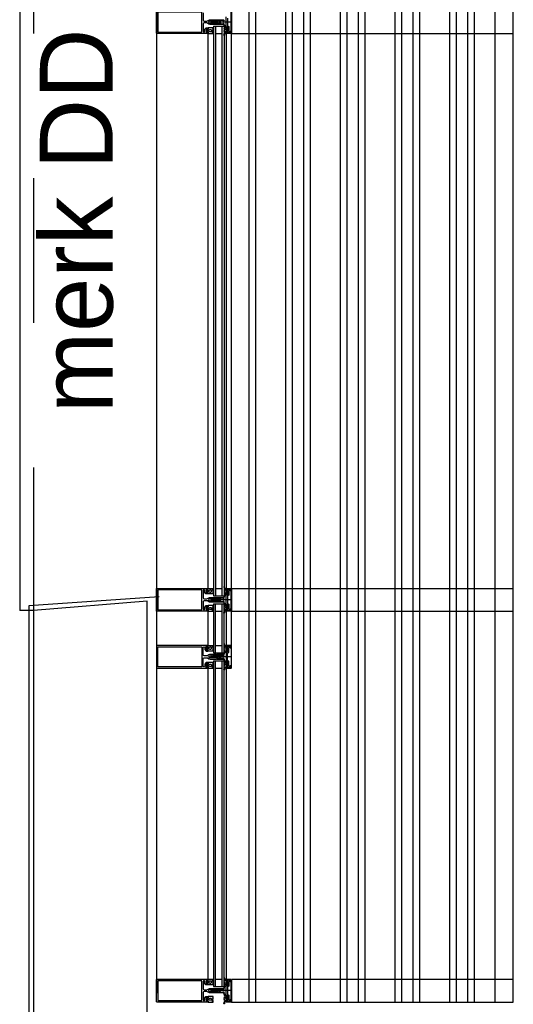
# Model space of a CAD drawing. Header units: millimetres. Extents: x -3528 to 120637, y -25886 to 25397.
# Tile 8 of 20: x 114095 to 115178, y -19970 to -17809. Entities that reach past the tile are written whole.
import ezdxf

# ---------------------------------------------------------------- set-up
doc = ezdxf.new("R2010")
doc.units = ezdxf.units.MM
doc.header["$LTSCALE"] = 50
doc.header["$MEASUREMENT"] = 0
doc.linetypes.add('CENTER', pattern=[50.8, 31.75, -6.35, 6.35, -6.35])
doc.layers.get('0').update_dxf_attribs({"linetype": 'CONTINUOUS'})
for name, color, linetype in [('AL21----_BUITENWAND', 3, 'CONTINUOUS'), ('AL31----_BUITENKOZIJN', 1, 'CONTINUOUS'), ('AL31----_BUITENKOZIJN_MERKCODE', 1, 'CONTINUOUS'), ('AL42----_PLEISTERWERK', 8, 'CONTINUOUS'), ('AL67----_ZONWERING', 2, 'CONTINUOUS'), ('BL$7----_STRAMIEN', 8, 'CONTINUOUS')]:
    doc.layers.add(name, color=color, linetype=linetype)
doc.styles.add('02_100', font='B-GBP.shx', dxfattribs={"height": 250})
doc.styles.get("Standard").update_dxf_attribs({"font": 'arial.ttf'})

# ---------------------------------------------------------------- blocks, each defined once
blk = doc.blocks.new('204507')
at = {"color": 0, "linetype": 'ByBlock', "lineweight": -2}
blk.add_lwpolyline([(0, 0.15), (0, 9.6), (-0.2, 9.8), (-1.49, 9.8), (-1.96, 9.69), (-4.07, 8.75), (-4.5, 8.8), (-4.59, 8.96), (-3.96, 9.52), (-3.46, 9.68), (-2.7, 9.87), (-2.18, 9.97), (-1.17, 10.08), (-0.67, 10.09), (-0.07, 10.67), (-0.08, 10.81), (-0.63, 10.99), (-1.28, 10.98), (-1.8, 10.95), (-2.32, 10.89), (-4.11, 10.49), (-4.8, 10.24), (-6.58, 10.06), (-7.04, 10.85), (-7.35, 11), (-7.56, 10.85), (-8.04, 10.02), (-8.46, 9.81), (-8.75, 10.02), (-9.24, 10.85), (-9.56, 11), (-9.77, 10.83), (-10.24, 10.02), (-10.68, 9.81), (-10.97, 10.02), (-11.45, 10.85), (-11.76, 11), (-11.97, 10.85), (-12.4, 10.11), (-12.4, 0.15), (-10.4, 0.15), (-9.84, 0.3), (-9.58, 0.2), (-9.5, 0), (-9.5, -1.6), (-10.3, -1.6), (-10.3, -1.9), (-8.87, -3.33), (-8.27, -3.6), (-4.12, -3.6), (-3.51, -3.31), (-2.1, -1.9), (-2.1, -1.600001), (-2.9, -1.600001), (-2.9, 0), (-2.77, 0.25), (-2.56, 0.3), (-2, 0.15), (0, 0.15), (0, 9.6), (-0.2, 9.8), (-1.49, 9.8), (-1.96, 9.69), (-4.07, 8.75), (-4.5, 8.8), (-4.59, 8.96), (-3.96, 9.52), (-3.46, 9.68), (-2.7, 9.87), (-2.18, 9.97), (-1.17, 10.08), (-0.67, 10.09), (-0.07, 10.67), (-0.08, 10.81), (-0.63, 10.99), (-1.28, 10.98), (-1.8, 10.95), (-2.32, 10.89), (-4.11, 10.49), (-4.8, 10.24), (-6.58, 10.06), (-7.04, 10.85), (-7.35, 11), (-7.56, 10.85), (-8.04, 10.02), (-8.46, 9.81), (-8.75, 10.02), (-9.24, 10.85), (-9.56, 11), (-9.77, 10.83), (-10.24, 10.02), (-10.68, 9.81), (-10.97, 10.02), (-11.45, 10.85), (-11.76, 11), (-11.97, 10.85), (-12.4, 10.11), (-12.4, 0.15), (-10.4, 0.15), (-9.84, 0.3), (-9.58, 0.2), (-9.5, 0), (-9.5, -1.6), (-10.3, -1.6), (-10.3, -1.9), (-8.87, -3.33), (-8.27, -3.6), (-4.12, -3.6), (-3.51, -3.31), (-2.1, -1.9), (-2.1, -1.600001), (-2.9, -1.600001), (-2.9, 0), (-2.77, 0.25), (-2.56, 0.3), (-2, 0.15), (0, 0.15)], dxfattribs=at)
for points in [[(-8.45, 3.599999), (-8.45, 6.3), (-7.45, 7.3), (-4.95, 7.3), (-3.95, 6.3), (-3.95, 3.599999), (-4.54, 2.19), (-5.95, 1.6), (-6.45, 1.6), (-7.86, 2.19)], [(-4.2, -0.500001), (-4.2, -2.180001), (-4.67, -2.6), (-7.73, -2.6), (-4.67, -2.6), (-7.73, -2.6), (-8.2, -2.180001), (-8.2, -0.500001), (-8.2, -2.180001), (-8.2, -0.500001), (-7.73, 0), (-4.7, 0)]]:
    blk.add_lwpolyline(points, close=True, dxfattribs=at)
at = {"color": 0, "linetype": 'ByBlock', "lineweight": -2, "flags": 3}
blk.add_attdef('GRUPPE', (0, 0), '', height=1, dxfattribs=at)
blk = doc.blocks.new('204602')
at = {"color": 0, "linetype": 'ByBlock', "lineweight": -2}
for points in [[(3, 1.8), (3, 16.05), (2.69, 16.88), (1.67, 17.3), (0.87, 16.94), (0.5, 15.91), (0.91, 15.12), (1.36, 14.83), (1.5, 14.53), (1.5, 10.72), (1.21, 10.09), (-1.3, 7.59), (-2.7, 7.59), (-5.21, 10.09), (-5.5, 10.72), (-5.5, 14.53), (-5.36, 14.83), (-4.91, 15.12), (-4.5, 15.91), (-4.86, 16.94), (-5.68, 17.3), (-6.69, 16.88), (-7, 16.05), (-7, 1.8), (-5.06, 1.8), (-4.06, 1.3), (-3.71, 0.3), (-3.76, -0.83), (-3.83, -2.89), (-3.84, -4.46), (-4.02, -4.7), (-3.84, -4.94), (-3.82, -6.44), (-3.74, -8.19), (-3.68, -8.91), (-3.42, -9.54), (-2.63, -10.41), (-2, -10.7), (-1.37, -10.41), (-0.58, -9.54), (-0.32, -8.91), (-0.26, -8.19), (-0.18, -6.44), (-0.16, -4.94), (0.02, -4.7), (-0.16, -4.46), (-0.17, -2.89), (-0.24, -0.83), (-0.29, 0.3), (0.16, 1.41), (1.06, 1.8)], [(-5, 3.6), (-5.5, 4.1), (-5.5, 7.06), (-5.29, 7.47), (-4.96, 7.56), (-4.65, 7.42), (-3.72, 6.49), (-2, 5.79), (-0.28, 6.49), (0.65, 7.42), (1.08, 7.56), (1.5, 7.06), (1.5, 4.1), (1, 3.6), (-0.47, 3.6), (-1.85, 2.81), (-3.53, 3.6)]]:
    blk.add_lwpolyline(points, close=True, dxfattribs=at)
blk.add_lwpolyline([(-3.17, 0.5), (-2, 1.8), (-0.96, 1.09), (-0.76, -0.68), (-0.74, -1.28), (-0.69, -3.06), (-0.69, -4.54), (-0.72, -5.73), (-0.74, -6.33), (-0.75, -6.62), (-0.77, -7.22), (-1.17, -9.12), (-2, -9.5), (-2.83, -9.12), (-3.23, -7.22), (-3.25, -6.62), (-3.26, -6.33), (-3.28, -5.73), (-3.31, -4.54), (-3.31, -3.06), (-3.29, -2.17), (-3.27, -1.57), (-3.26, -1.28), (-3.24, -0.68), (-3.17, 0.5)], dxfattribs=at)
at = {"color": 0, "linetype": 'ByBlock', "lineweight": -2, "flags": 3}
blk.add_attdef('GRUPPE', (0, 0), '', height=1, dxfattribs=at)
blk = doc.blocks.new('204772')
at = {"color": 0, "linetype": 'ByBlock', "lineweight": -2}
for points in [[(0.3, 0.3), (0.29, -1.63), (-0.04, -1.87), (-0.6, -1.72), (-4.88, -1.72), (-5.34, -2.22), (-5.36, -3.57), (-6.35, -4.71), (-6.85, -4.87), (-8.62, -5.22), (-9.12, -5.26), (-9.52, -5.45), (-9.69, -5.87), (-9.61, -6.12), (-9.49, -6.17), (-9.1, -6.16), (-8.37, -6.16), (-7.64, -6.08), (-6.93, -5.94), (-6.23, -5.73), (-5.55, -5.45), (-4.9, -5.12), (-4.28, -4.72), (-3.7, -4.27), (-2.68, -3.63), (-1.5, -4.52), (-1.12, -5.92), (-1.01, -6.07), (-0.84, -6.12), (-0.62, -6.03), (-0.58, -5.98), (-0.03, -5.03), (0, -4.99), (0.16, -4.92), (0.32, -4.98), (0.36, -5.03), (0.93, -6), (0.97, -6.05), (1.15, -6.12), (1.38, -6.03), (1.42, -5.98), (1.97, -5.03), (2, -4.99), (2.16, -4.92), (2.32, -4.98), (2.36, -5.03), (2.93, -6), (2.97, -6.05), (3.15, -6.12), (3.38, -6.03), (3.42, -5.98), (3.97, -5.03), (4, -4.99), (4.16, -4.92), (4.32, -4.98), (4.36, -5.03), (4.93, -6), (4.97, -6.05), (5.16, -6.12), (5.34, -6.07), (5.45, -5.92), (5.83, -4.52), (7.01, -3.63), (8.03, -4.27), (8.61, -4.72), (9.22, -5.12), (9.75, -5.38), (10.73, -5.73), (11.75, -5.98), (12.27, -6.06), (12.79, -6.11), (13.43, -6.16), (13.82, -6.17), (13.94, -6.12), (14.02, -5.87), (13.85, -5.45), (12.14, -5.04), (10.33, -4.52), (10.19, -4.41), (10.15, -4.37), (10.1, -4.33), (9.67, -3.39), (9.66, -1.99), (9.36, -1.7), (7.2, -1.72), (6.64, -1.87), (6.4, -1.8), (6.3, -1.57), (6.3, 0.3), (7.1, 0.3), (7.1, 0.6), (5.69, 1.51), (5, 1.8), (1.53, 1.8), (0.93, 1.53), (-0.5, 0.6), (-0.5, 0.3)], [(2.07, -1.8), (4.5, -1.8), (5, -1.3), (4.99, 0.38), (4.53, 0.8), (2.07, 0.8), (1.61, 0.38), (1.6, -1.3)]]:
    blk.add_lwpolyline(points, close=True, dxfattribs=at)
at = {"color": 0, "linetype": 'ByBlock', "lineweight": -2, "flags": 3}
blk.add_attdef('GRUPPE', (0, 0), '', height=1, dxfattribs=at)

msp = doc.modelspace()

# ---------------------------------------------------------------- linework, layer by layer
at = {"layer": 'AL21----_BUITENWAND', "linetype": 'ByBlock', "lineweight": -2}
msp.add_lwpolyline([(114375, -20140.4), (114375, -19085.6), (114125, -19105.6), (114125, -20140.4)], close=True, dxfattribs=at)
at = {"layer": 'AL31----_BUITENKOZIJN'}
for p, q in [((114395, -5050.4), (114395, -19945.8)), ((114558.7, -17837.5), (114558.7, -17791.1)), ((114560, -17790.3), (114560, -17838.3)), ((114560.6, -17814.3), (114513.8, -17814.3)), ((114520.3, -17823.2), (114543.3, -17823.2)), ((114520.3, -17823.2), (114520.3, -19073.4)), ((114524.3, -17823.2), (114524.3, -19073.4)), ((114538.3, -17823.2), (114538.3, -19073.4)), ((114543.3, -17823.2), (114543.3, -19073.4)), ((114508.5, -19056.5), (114508.5, -17839.3)), ((114524.3, -17839.2), (114538.3, -17839.2)), ((114548, -17838.3), (114551.6, -17837.1)), ((114548, -17839.3), (114548, -17838.3)), ((114559, -17839.3), (114548, -17839.3)), ((114548, -17839.3), (114548, -19057.3)), ((114551.6, -17837.1), (114553, -17837.8)), ((114553, -17837.8), (114554.5, -17837.8)), ((114554.5, -17837.8), (114554.5, -17838)), ((114554.5, -17838), (114556, -17838)), ((114556, -17838), (114556.5, -17837.5)), ((114556.5, -17837.5), (114556.5, -17834)), ((114556.5, -17834), (114557.3, -17834)), ((114557.3, -17834), (114557.8, -17834.5)), ((114557.8, -17834.5), (114557.8, -17837.5)), ((114557.8, -17837.5), (114558.3, -17838)), ((114558.2, -17838), (114558.7, -17837.5)), ((114558.3, -17838), (114558.2, -17838)), ((114560, -17838.3), (114559, -17839.3)), ((114395, -19058.8), (114395.4, -19057.7)), ((114395, -19105.9), (114395, -19058.8)), ((114395.4, -19057.7), (114396.5, -19057.3)), ((114396.5, -19057.3), (114508.4, -19057.3)), ((114494.4, -19060.4), (114398, -19060.4)), ((114398, -19060.4), (114398, -19104.2)), ((114494.4, -19104.2), (114494.4, -19060.4)), ((114498.1, -19060.9), (114497.5, -19062.3)), ((114497.5, -19062.3), (114497.5, -19078.3)), ((114499.5, -19060.4), (114498.1, -19060.9)), ((114500.8, -19061), (114499.5, -19060.4)), ((114499.5, -19060.4), (114499.5, -19060.4)), ((114501.4, -19062.4), (114500.8, -19061)), ((114501.4, -19066), (114501.4, -19062.4)), ((114507.1, -19058.8), (114504.4, -19058.8)), ((114504.4, -19058.8), (114504.4, -19063.2)), ((114507.1, -19060), (114507.1, -19058.8)), ((114507.6, -19060), (114507.1, -19060)), ((114508.4, -19059.2), (114507.6, -19060)), ((114508.4, -19057.3), (114508.4, -19059.2)), ((114524.3, -19057.4), (114538.3, -19057.4)), ((114548, -19058.4), (114548, -19057.3)), ((114548, -19057.3), (114559, -19057.3)), ((114551.6, -19059.6), (114548, -19058.4)), ((114553, -19058.8), (114551.6, -19059.6)), ((114554.5, -19058.8), (114553, -19058.8)), ((114554.5, -19058.6), (114554.5, -19058.8)), ((114556, -19058.6), (114554.5, -19058.6)), ((114556.5, -19059.1), (114556, -19058.6)), ((114556.5, -19062.6), (114556.5, -19059.1)), ((114557.3, -19062.6), (114556.5, -19062.6)), ((114557.8, -19062.1), (114557.3, -19062.6)), ((114558.3, -19058.6), (114557.8, -19059.1)), ((114557.8, -19059.1), (114557.8, -19062.1)), ((114558.2, -19058.6), (114558.3, -19058.6)), ((114558.7, -19059.1), (114558.2, -19058.6)), ((114558.7, -19105.5), (114558.7, -19059.1)), ((114559, -19057.3), (114560, -19058.3)), ((114560, -19058.3), (114560, -19106.3)), ((114497.5, -19078.3), (114498.2, -19079.8)), ((114498.2, -19079.8), (114499.5, -19080.3)), ((114499.5, -19080.3), (114505.3, -19080.3)), ((114501.5, -19066.5), (114501.4, -19066)), ((114503.1, -19069.2), (114501.5, -19066.5)), ((114504, -19069.7), (114503.1, -19069.2)), ((114507.9, -19069.7), (114504, -19069.7)), ((114504.4, -19063.2), (114504.2, -19063.5)), ((114504.2, -19063.5), (114504.4, -19063.7)), ((114504.4, -19063.7), (114504.4, -19068.2)), ((114504.4, -19068.2), (114507.1, -19068.2)), ((114505.3, -19080.3), (114506.8, -19079.9)), ((114506.8, -19079.9), (114510.1, -19078)), ((114507.1, -19068.2), (114507.1, -19067)), ((114507.1, -19067), (114507.6, -19067)), ((114507.6, -19067), (114508.4, -19067.8)), ((114508.4, -19069.2), (114507.9, -19069.7)), ((114508.4, -19067.8), (114508.4, -19069.2)), ((114510.1, -19078), (114511.3, -19077.5)), ((114511.3, -19077.5), (114512.6, -19077.3)), ((114512.6, -19077.3), (114526.6, -19077.3)), ((114560.6, -19082.3), (114513.8, -19082.3)), ((114516.4, -19080.3), (114516.1, -19079.8)), ((114517.6, -19080.3), (114516.4, -19080.3)), ((114517.9, -19079.8), (114517.6, -19080.3)), ((114518.2, -19080.3), (114517.9, -19079.8)), ((114519.4, -19080.3), (114518.2, -19080.3)), ((114519.7, -19079.8), (114519.4, -19080.3)), ((114520, -19080.3), (114519.7, -19079.8)), ((114521.2, -19080.3), (114520, -19080.3)), ((114520.3, -19073.4), (114543.3, -19073.4)), ((114521.5, -19079.8), (114521.2, -19080.3)), ((114521.8, -19080.3), (114521.5, -19079.8)), ((114521.5, -19079.8), (114521.5, -19079.8)), ((114523, -19080.3), (114521.8, -19080.3)), ((114523.3, -19079.8), (114523, -19080.3)), ((114523.6, -19080.3), (114523.3, -19079.8)), ((114524.8, -19080.3), (114523.6, -19080.3)), ((114525.1, -19079.8), (114524.8, -19080.3)), ((114525.4, -19080.3), (114525.1, -19079.8)), ((114526.6, -19080.3), (114525.4, -19080.3)), ((114526.6, -19077.3), (114527.9, -19078.4)), ((114526.9, -19079.8), (114526.6, -19080.3)), ((114527.9, -19078.4), (114526.9, -19079.8)), ((114125, -19105.6), (114095, -19105.6)), ((114398, -19104.2), (114494.4, -19104.2)), ((114520.3, -19091.2), (114543.3, -19091.2)), ((114520.3, -19091.2), (114520.3, -19198.6)), ((114524.2, -19091.2), (114524.2, -19198.6)), ((114538.2, -19091.2), (114538.2, -19198.6)), ((114543.2, -19091.2), (114543.2, -19198.6)), ((114548, -19106.3), (114551.6, -19105.1)), ((114548, -19106.5), (114551.6, -19105.3)), ((114551.6, -19105.1), (114553, -19105.8)), ((114551.6, -19105.3), (114553, -19106.1)), ((114553, -19105.8), (114554.5, -19105.8)), ((114553, -19106.1), (114554.5, -19106.1)), ((114554.5, -19105.8), (114554.5, -19106)), ((114554.5, -19106), (114556, -19106)), ((114554.5, -19106.1), (114554.5, -19106.3)), ((114556, -19106), (114556.5, -19105.5)), ((114556, -19106.3), (114556.5, -19105.8)), ((114556.5, -19105.5), (114556.5, -19102)), ((114556.5, -19102), (114557.3, -19102)), ((114556.5, -19105.8), (114556.5, -19102.3)), ((114556.5, -19102.3), (114557.3, -19102.3)), ((114557.3, -19102), (114557.8, -19102.5)), ((114557.3, -19102.3), (114557.8, -19102.8)), ((114557.8, -19102.5), (114557.8, -19105.5)), ((114557.8, -19102.8), (114557.8, -19105.8)), ((114557.8, -19105.5), (114558.3, -19106)), ((114557.8, -19105.8), (114558.3, -19106.3)), ((114558.2, -19106), (114558.7, -19105.5)), ((114558.2, -19106.3), (114558.7, -19105.8)), ((114558.3, -19106), (114558.2, -19106)), ((114508.5, -19182.5), (114508.5, -19107.5)), ((114524.3, -19107.2), (114538.3, -19107.2)), ((114548, -19107.3), (114548, -19106.3)), ((114548, -19107.6), (114548, -19106.5)), ((114559, -19107.3), (114548, -19107.3)), ((114548, -19107.5), (114548, -19182.5)), ((114559, -19107.6), (114548, -19107.6)), ((114554.5, -19106.3), (114556, -19106.3)), ((114558.3, -19106.3), (114558.2, -19106.3)), ((114560, -19106.3), (114559, -19107.3)), ((114560, -19106.6), (114559, -19107.6)), ((114524.3, -19182.6), (114538.3, -19182.6)), ((114524.3, -19182.6), (114538.3, -19182.6)), ((114548, -19182.5), (114548, -19183.6)), ((114559, -19182.5), (114548, -19182.5)), ((114548, -19182.5), (114548, -19183.6)), ((114559, -19182.5), (114548, -19182.5)), ((114548, -19183.6), (114551.6, -19184.8)), ((114548, -19183.6), (114551.6, -19184.8)), ((114551.6, -19184.8), (114553, -19184)), ((114551.6, -19184.8), (114553, -19184)), ((114553, -19184), (114554.5, -19184)), ((114553, -19184), (114554.5, -19184)), ((114554.5, -19184), (114554.5, -19183.8)), ((114554.5, -19183.8), (114556, -19183.8)), ((114554.5, -19184), (114554.5, -19183.8)), ((114554.5, -19183.8), (114556, -19183.8)), ((114556, -19183.8), (114556.5, -19184.3)), ((114556, -19183.8), (114556.5, -19184.3)), ((114556.5, -19184.3), (114556.5, -19187.8)), ((114556.5, -19184.3), (114556.5, -19187.8)), ((114556.5, -19187.8), (114557.3, -19187.8)), ((114556.5, -19187.8), (114557.3, -19187.8)), ((114557.3, -19187.8), (114557.8, -19187.3)), ((114557.3, -19187.8), (114557.8, -19187.3)), ((114557.8, -19184.3), (114558.3, -19183.8)), ((114557.8, -19184.3), (114558.3, -19183.8)), ((114557.8, -19187.3), (114557.8, -19184.3)), ((114557.8, -19187.3), (114557.8, -19184.3)), ((114558.2, -19183.8), (114558.7, -19184.3)), ((114558.3, -19183.8), (114558.2, -19183.8)), ((114558.2, -19183.8), (114558.7, -19184.3)), ((114558.3, -19183.8), (114558.2, -19183.8)), ((114558.7, -19184.3), (114558.7, -19230.7)), ((114558.7, -19184.3), (114558.7, -19230.7)), ((114560, -19183.5), (114559, -19182.5)), ((114560, -19183.5), (114559, -19182.5)), ((114560, -19231.5), (114560, -19183.5)), ((114560, -19231.5), (114560, -19183.5)), ((114560.6, -19207.5), (114513.8, -19207.5)), ((114560.6, -19207.5), (114513.8, -19207.5)), ((114520.3, -19198.6), (114543.3, -19198.6)), ((114520.3, -19198.6), (114543.3, -19198.6)), ((114520.3, -19216.5), (114520.2, -19931.5)), ((114520.3, -19216.5), (114543.3, -19216.5)), ((114520.3, -19216.5), (114543.3, -19216.5)), ((114524.2, -19216.5), (114524.2, -19931.5)), ((114524.3, -19232.5), (114538.3, -19232.5)), ((114524.3, -19232.5), (114538.3, -19232.5)), ((114538.2, -19216.5), (114538.2, -19931.5)), ((114543.2, -19216.5), (114543.2, -19931.5)), ((114551.6, -19230.2), (114548, -19231.4)), ((114551.6, -19230.2), (114548, -19231.4)), ((114548, -19231.4), (114548, -19232.5)), ((114548, -19231.4), (114548, -19232.5)), ((114548, -19232.5), (114559, -19232.5)), ((114548, -19232.5), (114548, -19915.4)), ((114548, -19232.5), (114559, -19232.5)), ((114553, -19231), (114551.6, -19230.2)), ((114553, -19231), (114551.6, -19230.2)), ((114554.5, -19231), (114553, -19231)), ((114554.5, -19231), (114553, -19231)), ((114554.5, -19231.2), (114554.5, -19231)), ((114554.5, -19231.2), (114554.5, -19231)), ((114556, -19231.2), (114554.5, -19231.2)), ((114556, -19231.2), (114554.5, -19231.2)), ((114556.5, -19230.7), (114556, -19231.2)), ((114556.5, -19230.7), (114556, -19231.2)), ((114557.3, -19227.2), (114556.5, -19227.2)), ((114556.5, -19227.2), (114556.5, -19230.7)), ((114557.3, -19227.2), (114556.5, -19227.2)), ((114556.5, -19227.2), (114556.5, -19230.7)), ((114557.8, -19227.7), (114557.3, -19227.2)), ((114557.8, -19227.7), (114557.3, -19227.2)), ((114557.8, -19230.7), (114557.8, -19227.7)), ((114557.8, -19230.7), (114557.8, -19227.7)), ((114558.3, -19231.2), (114557.8, -19230.7)), ((114558.3, -19231.2), (114557.8, -19230.7)), ((114558.7, -19230.7), (114558.2, -19231.2)), ((114558.7, -19230.7), (114558.2, -19231.2)), ((114558.2, -19231.2), (114558.3, -19231.2)), ((114558.2, -19231.2), (114558.3, -19231.2)), ((114559, -19232.5), (114560, -19231.5)), ((114559, -19232.5), (114560, -19231.5)), ((114524.3, -19915.5), (114538.3, -19915.5)), ((114524.3, -19915.5), (114538.3, -19915.5)), ((114548, -19916.5), (114548, -19915.4)), ((114548, -19915.4), (114559, -19915.4)), ((114548, -19916.5), (114548, -19915.4)), ((114548, -19915.4), (114559, -19915.4)), ((114551.6, -19917.7), (114548, -19916.5)), ((114551.6, -19917.7), (114548, -19916.5)), ((114553, -19916.9), (114551.6, -19917.7)), ((114553, -19916.9), (114551.6, -19917.7)), ((114554.5, -19916.9), (114553, -19916.9)), ((114554.5, -19916.9), (114553, -19916.9)), ((114554.5, -19916.7), (114554.5, -19916.9)), ((114556, -19916.7), (114554.5, -19916.7)), ((114554.5, -19916.7), (114554.5, -19916.9)), ((114556, -19916.7), (114554.5, -19916.7)), ((114556.5, -19917.2), (114556, -19916.7)), ((114556.5, -19917.2), (114556, -19916.7)), ((114556.5, -19920.7), (114556.5, -19917.2)), ((114556.5, -19920.7), (114556.5, -19917.2)), ((114557.3, -19920.7), (114556.5, -19920.7)), ((114557.3, -19920.7), (114556.5, -19920.7)), ((114557.8, -19920.2), (114557.3, -19920.7)), ((114557.8, -19920.2), (114557.3, -19920.7)), ((114558.3, -19916.7), (114557.8, -19917.2)), ((114558.3, -19916.7), (114557.8, -19917.2)), ((114557.8, -19917.2), (114557.8, -19920.2)), ((114557.8, -19917.2), (114557.8, -19920.2)), ((114558.2, -19916.7), (114558.3, -19916.7)), ((114558.7, -19917.2), (114558.2, -19916.7)), ((114558.2, -19916.7), (114558.3, -19916.7)), ((114558.7, -19917.2), (114558.2, -19916.7)), ((114558.7, -19963.6), (114558.7, -19917.2)), ((114558.7, -19963.6), (114558.7, -19917.2)), ((114559, -19915.4), (114560, -19916.4)), ((114559, -19915.4), (114560, -19916.4)), ((114560, -19916.4), (114560, -19964.4)), ((114560, -19916.4), (114560, -19964.4)), ((114560.6, -19940.4), (114513.8, -19940.4)), ((114560.6, -19940.4), (114513.8, -19940.4)), ((114520.3, -19931.5), (114543.3, -19931.5)), ((114520.3, -19931.5), (114543.3, -19931.5)), ((114548, -19964.3), (114551.6, -19963.2)), ((114548, -19964.3), (114551.6, -19963.2)), ((114548, -19965.4), (114548, -19964.3)), ((114548, -19965.4), (114548, -19964.3)), ((114559, -19965.4), (114548, -19965.4)), ((114559, -19965.4), (114548, -19965.4)), ((114551.6, -19963.2), (114553, -19963.9)), ((114551.6, -19963.2), (114553, -19963.9)), ((114553, -19963.9), (114554.5, -19963.9)), ((114553, -19963.9), (114554.5, -19963.9)), ((114554.5, -19963.9), (114554.5, -19964.1)), ((114554.5, -19963.9), (114554.5, -19964.1)), ((114554.5, -19964.1), (114556, -19964.1)), ((114554.5, -19964.1), (114556, -19964.1)), ((114556, -19964.1), (114556.5, -19963.6)), ((114556, -19964.1), (114556.5, -19963.6)), ((114556.5, -19963.6), (114556.5, -19960.1)), ((114556.5, -19960.1), (114557.3, -19960.1)), ((114556.5, -19963.6), (114556.5, -19960.1)), ((114556.5, -19960.1), (114557.3, -19960.1)), ((114557.3, -19960.1), (114557.8, -19960.6)), ((114557.3, -19960.1), (114557.8, -19960.6)), ((114557.8, -19960.6), (114557.8, -19963.6)), ((114557.8, -19960.6), (114557.8, -19963.6)), ((114557.8, -19963.6), (114558.3, -19964.1)), ((114557.8, -19963.6), (114558.3, -19964.1)), ((114558.2, -19964.1), (114558.7, -19963.6)), ((114558.2, -19964.1), (114558.7, -19963.6)), ((114558.3, -19964.1), (114558.2, -19964.1)), ((114558.3, -19964.1), (114558.2, -19964.1)), ((114560, -19964.4), (114559, -19965.4)), ((114560, -19964.4), (114559, -19965.4))]:
    msp.add_line(p, q, dxfattribs=at)
for points in [[(114095, -13860.4), (114095, -13860.4), (114095, -19105.6)], [(114395, -17837.9), (114395, -17790.8)], [(114398, -17836.2), (114494.4, -17836.2), (114494.4, -17792.4), (114398, -17792.4), (114398, -17836.2)], [(114497.5, -17794.3), (114497.5, -17810.3), (114498.2, -17811.8), (114499.5, -17812.3), (114505.3, -17812.3), (114506.8, -17811.9), (114510.1, -17810), (114511.3, -17809.5), (114512.6, -17809.3), (114526.6, -17809.3), (114527.9, -17810.4), (114526.9, -17811.8), (114526.6, -17812.3), (114525.4, -17812.3), (114525.1, -17811.8), (114524.8, -17812.3), (114523.6, -17812.3), (114523.3, -17811.8), (114523, -17812.3), (114521.8, -17812.3), (114521.5, -17811.8), (114521.5, -17811.8), (114521.2, -17812.3), (114520, -17812.3), (114519.7, -17811.8), (114519.4, -17812.3), (114518.2, -17812.3), (114517.9, -17811.8), (114517.6, -17812.3), (114516.4, -17812.3), (114516.1, -17811.8)], [(114551.2, -17805.5), (114551.2, -17809.1), (114551.2, -17809.3), (114551.2, -17809.4), (114551.2, -17809.6), (114551.2, -17823.1), (114551.7, -17823.6), (114552.5, -17823.6), (114553.6, -17824.1), (114554, -17825.1), (114554, -17833.8), (114554.5, -17834.3), (114555, -17834.3), (114555.3, -17834.4), (114555.5, -17834.8), (114555.3, -17835.2), (114553.7, -17836.1), (114554.8, -17836.7), (114553.2, -17837.8), (114552.7, -17837.6), (114552.3, -17836.9), (114551.9, -17836.8), (114551.8, -17836.8), (114548, -17837.8), (114548, -17834.6), (114548.8, -17833.8), (114549.4, -17833.8), (114549.4, -17835), (114551, -17835), (114552, -17834), (114552, -17825.6), (114549.4, -17825.6), (114549.4, -17826.8), (114548.8, -17826.8), (114548, -17826), (114548, -17802.6)], [(114516.1, -17811.8), (114515.8, -17812.3), (114514.6, -17812.3), (114514.3, -17811.8), (114514, -17812.3), (114512.8, -17812.3), (114512.5, -17811.8), (114512.2, -17812.3), (114512, -17812.3), (114510.1, -17813.4), (114509.6, -17814.3), (114510.1, -17815.2), (114512, -17816.3), (114513.1, -17816.3), (114513.4, -17816.8), (114513.7, -17816.3), (114514.9, -17816.3), (114515.2, -17816.8), (114515.5, -17816.3), (114516.7, -17816.3), (114517, -17816.8), (114517.3, -17816.3), (114518.5, -17816.3), (114518.8, -17816.8), (114519.1, -17816.3), (114520.3, -17816.3), (114520.6, -17816.8), (114520.9, -17816.3), (114522.1, -17816.3), (114522.4, -17816.8), (114522.7, -17816.3), (114523.9, -17816.3), (114524.2, -17816.8), (114524.5, -17816.3), (114525.7, -17816.3), (114526, -17816.8), (114526.6, -17816.8), (114527.9, -17818), (114526.6, -17819.3), (114512.6, -17819.3), (114511.3, -17819.1), (114510.1, -17818.6), (114506.8, -17816.7), (114505.3, -17816.3), (114499.5, -17816.3), (114498, -17817), (114497.5, -17818.3), (114497.5, -17834.2), (114498.1, -17835.6), (114499.5, -17836.2), (114499.4, -17836.2), (114500.7, -17835.7), (114501.4, -17834.4), (114501.4, -17830.6), (114501.5, -17830.1), (114503.1, -17827.4), (114504, -17826.9), (114507.9, -17826.9), (114508.4, -17827.4), (114508.4, -17828.8), (114507.6, -17829.6), (114507.1, -17829.6), (114507.1, -17828.4), (114504.4, -17828.4), (114504.4, -17832.8), (114504.2, -17833.1), (114504.4, -17833.3), (114504.4, -17837.8), (114507.1, -17837.8), (114507.1, -17836.6), (114507.6, -17836.6), (114508.4, -17837.4), (114508.4, -17839.3), (114396.5, -17839.3), (114395.5, -17838.9), (114395, -17837.9)], [(114559, -17839.3), (114559, -19056.5)], [(114516.1, -19080), (114515.8, -19080.5), (114514.6, -19080.5), (114514.3, -19080), (114514, -19080.5), (114512.8, -19080.5), (114512.5, -19080), (114512.2, -19080.5), (114512, -19080.5), (114510.1, -19081.7), (114509.6, -19082.5), (114510.1, -19083.4), (114512, -19084.5), (114513.1, -19084.5), (114513.4, -19085), (114513.7, -19084.5), (114514.9, -19084.5), (114515.2, -19085), (114515.5, -19084.5), (114516.7, -19084.5), (114517, -19085), (114517.3, -19084.5), (114518.5, -19084.5), (114518.8, -19085), (114519.1, -19084.5), (114520.3, -19084.5), (114520.6, -19085), (114520.9, -19084.5), (114522.1, -19084.5), (114522.4, -19085), (114522.7, -19084.5), (114523.9, -19084.5), (114524.2, -19085), (114524.5, -19084.5), (114525.7, -19084.5), (114526, -19085), (114526.6, -19085), (114527.9, -19086.3), (114526.6, -19087.5), (114512.6, -19087.5), (114511.3, -19087.4), (114510.1, -19086.9), (114506.8, -19084.9), (114505.3, -19084.5), (114499.5, -19084.5), (114498, -19085.2), (114497.5, -19086.5), (114497.5, -19102.4), (114498.1, -19103.9), (114499.5, -19104.4), (114499.4, -19104.4), (114500.7, -19103.9), (114501.4, -19102.6), (114501.4, -19098.8), (114501.5, -19098.4), (114503.1, -19095.6), (114504, -19095.1), (114507.9, -19095.1), (114508.4, -19095.6), (114508.4, -19097), (114507.6, -19097.8), (114507.1, -19097.8), (114507.1, -19096.6), (114504.4, -19096.6), (114504.4, -19101.1), (114504.2, -19101.3), (114504.4, -19101.6), (114504.4, -19106), (114507.1, -19106), (114507.1, -19104.8), (114507.6, -19104.8), (114508.4, -19105.6), (114508.4, -19107.5), (114396.5, -19107.5), (114395.5, -19107.2), (114395, -19106.2)], [(114559, -19107.5), (114559, -19182.5)], [(114559, -19110.5), (114559, -19182.5)], [(114516.1, -19210), (114515.8, -19209.5), (114514.6, -19209.5), (114514.3, -19210), (114514, -19209.5), (114512.8, -19209.5), (114512.5, -19210), (114512.2, -19209.5), (114512, -19209.5), (114510.1, -19208.4), (114509.6, -19207.5), (114510.1, -19206.7), (114512, -19205.5), (114513.1, -19205.5), (114513.4, -19205), (114513.7, -19205.5), (114514.9, -19205.5), (114515.2, -19205), (114515.5, -19205.5), (114516.7, -19205.5), (114517, -19205), (114517.3, -19205.5), (114518.5, -19205.5), (114518.8, -19205), (114519.1, -19205.5), (114520.3, -19205.5), (114520.6, -19205), (114520.9, -19205.5), (114522.1, -19205.5), (114522.4, -19205), (114522.7, -19205.5), (114523.9, -19205.5), (114524.2, -19205), (114524.5, -19205.5), (114525.7, -19205.5), (114526, -19205), (114526.6, -19205), (114527.9, -19203.8), (114526.6, -19202.5), (114512.6, -19202.5), (114511.3, -19202.7), (114510.1, -19203.2), (114506.8, -19205.1), (114505.3, -19205.5), (114499.5, -19205.5), (114498, -19204.8), (114497.5, -19203.5), (114497.5, -19187.6), (114498.1, -19186.2), (114499.5, -19185.6), (114499.4, -19185.6), (114500.7, -19186.2), (114501.4, -19187.5), (114501.4, -19191.3), (114501.5, -19191.7), (114503.1, -19194.4), (114504, -19194.9), (114507.9, -19194.9), (114508.4, -19194.4), (114508.4, -19193), (114507.6, -19192.2), (114507.1, -19192.2), (114507.1, -19193.4), (114504.4, -19193.4), (114504.4, -19189), (114504.2, -19188.7), (114504.4, -19188.5), (114504.4, -19184), (114507.1, -19184), (114507.1, -19185.2), (114507.6, -19185.2), (114508.4, -19184.4), (114508.4, -19182.5), (114396.5, -19182.5), (114395.5, -19182.9), (114395, -19183.9)], [(114516.1, -19210), (114515.8, -19209.5), (114514.6, -19209.5), (114514.3, -19210), (114514, -19209.5), (114512.8, -19209.5), (114512.5, -19210), (114512.2, -19209.5), (114512, -19209.5), (114510.1, -19208.4), (114509.6, -19207.5), (114510.1, -19206.7), (114512, -19205.5), (114513.1, -19205.5), (114513.4, -19205), (114513.7, -19205.5), (114514.9, -19205.5), (114515.2, -19205), (114515.5, -19205.5), (114516.7, -19205.5), (114517, -19205), (114517.3, -19205.5), (114518.5, -19205.5), (114518.8, -19205), (114519.1, -19205.5), (114520.3, -19205.5), (114520.6, -19205), (114520.9, -19205.5), (114522.1, -19205.5), (114522.4, -19205), (114522.7, -19205.5), (114523.9, -19205.5), (114524.2, -19205), (114524.5, -19205.5), (114525.7, -19205.5), (114526, -19205), (114526.6, -19205), (114527.9, -19203.8), (114526.6, -19202.5), (114512.6, -19202.5), (114511.3, -19202.7), (114510.1, -19203.2), (114506.8, -19205.1), (114505.3, -19205.5), (114499.5, -19205.5), (114498, -19204.8), (114497.5, -19203.5), (114497.5, -19187.6), (114498.1, -19186.2), (114499.5, -19185.6), (114499.4, -19185.6), (114500.7, -19186.2), (114501.4, -19187.5), (114501.4, -19191.3), (114501.5, -19191.7), (114503.1, -19194.4), (114504, -19194.9), (114507.9, -19194.9), (114508.4, -19194.4), (114508.4, -19193), (114507.6, -19192.2), (114507.1, -19192.2), (114507.1, -19193.4), (114504.4, -19193.4), (114504.4, -19189), (114504.2, -19188.7), (114504.4, -19188.5), (114504.4, -19184), (114507.1, -19184), (114507.1, -19185.2), (114507.6, -19185.2), (114508.4, -19184.4), (114508.4, -19182.5), (114396.5, -19182.5), (114395.5, -19182.9), (114395, -19183.9)], [(114395, -19183.9), (114395, -19231), (114395.4, -19232.1), (114396.5, -19232.5), (114508.4, -19232.5), (114508.4, -19230.6), (114507.6, -19229.8), (114507.1, -19229.8), (114507.1, -19231), (114504.4, -19231), (114504.4, -19226.6), (114504.2, -19226.3), (114504.4, -19226.1), (114504.4, -19221.6), (114507.1, -19221.6), (114507.1, -19222.8), (114507.6, -19222.8), (114508.4, -19222), (114508.4, -19220.6), (114507.9, -19220.1), (114504, -19220.1), (114503.1, -19220.6), (114501.5, -19223.4), (114501.4, -19223.8), (114501.4, -19227.4), (114500.8, -19228.9), (114499.5, -19229.4), (114499.5, -19229.4), (114498.1, -19228.9), (114497.5, -19227.5), (114497.5, -19211.5), (114498.2, -19210), (114499.5, -19209.5), (114505.3, -19209.5), (114506.8, -19209.9), (114510.1, -19211.9), (114511.3, -19212.4), (114512.6, -19212.5), (114526.6, -19212.5), (114527.9, -19211.4), (114526.9, -19210.1), (114526.6, -19209.5), (114525.4, -19209.5), (114525.1, -19210), (114524.8, -19209.5), (114523.6, -19209.5), (114523.3, -19210), (114523, -19209.5), (114521.8, -19209.5), (114521.5, -19210), (114521.5, -19210), (114521.2, -19209.5), (114520, -19209.5), (114519.7, -19210), (114519.4, -19209.5), (114518.2, -19209.5), (114517.9, -19210), (114517.6, -19209.5), (114516.4, -19209.5), (114516.1, -19210)], [(114395, -19183.9), (114395, -19231), (114395.4, -19232.1), (114396.5, -19232.5), (114508.4, -19232.5), (114508.4, -19230.6), (114507.6, -19229.8), (114507.1, -19229.8), (114507.1, -19231), (114504.4, -19231), (114504.4, -19226.6), (114504.2, -19226.3), (114504.4, -19226.1), (114504.4, -19221.6), (114507.1, -19221.6), (114507.1, -19222.8), (114507.6, -19222.8), (114508.4, -19222), (114508.4, -19220.6), (114507.9, -19220.1), (114504, -19220.1), (114503.1, -19220.6), (114501.5, -19223.4), (114501.4, -19223.8), (114501.4, -19227.4), (114500.8, -19228.9), (114499.5, -19229.4), (114499.5, -19229.4), (114498.1, -19228.9), (114497.5, -19227.5), (114497.5, -19211.5), (114498.2, -19210), (114499.5, -19209.5), (114505.3, -19209.5), (114506.8, -19209.9), (114510.1, -19211.9), (114511.3, -19212.4), (114512.6, -19212.5), (114526.6, -19212.5), (114527.9, -19211.4), (114526.9, -19210.1), (114526.6, -19209.5), (114525.4, -19209.5), (114525.1, -19210), (114524.8, -19209.5), (114523.6, -19209.5), (114523.3, -19210), (114523, -19209.5), (114521.8, -19209.5), (114521.5, -19210), (114521.5, -19210), (114521.2, -19209.5), (114520, -19209.5), (114519.7, -19210), (114519.4, -19209.5), (114518.2, -19209.5), (114517.9, -19210), (114517.6, -19209.5), (114516.4, -19209.5), (114516.1, -19210)], [(114398, -19185.6), (114494.4, -19185.6), (114494.4, -19229.4), (114398, -19229.4), (114398, -19185.6)], [(114398, -19185.6), (114494.4, -19185.6), (114494.4, -19229.4), (114398, -19229.4), (114398, -19185.6)], [(114508.5, -19915.4), (114508.5, -19232.5)], [(114395, -19964), (114395, -19916.9), (114395.4, -19915.8), (114396.5, -19915.4), (114508.4, -19915.4), (114508.4, -19917.3), (114507.6, -19918.1), (114507.1, -19918.1), (114507.1, -19916.9), (114504.4, -19916.9), (114504.4, -19921.3), (114504.2, -19921.6), (114504.4, -19921.8), (114504.4, -19926.3), (114507.1, -19926.3), (114507.1, -19925.1), (114507.6, -19925.1), (114508.4, -19925.9), (114508.4, -19927.3), (114507.9, -19927.8), (114504, -19927.8), (114503.1, -19927.3), (114501.5, -19924.6), (114501.4, -19924.1), (114501.4, -19920.5), (114500.8, -19919.1), (114499.5, -19918.5), (114499.5, -19918.5), (114498.1, -19919), (114497.5, -19920.4), (114497.5, -19936.4), (114498.2, -19937.9), (114499.5, -19938.4), (114505.3, -19938.4), (114506.8, -19938), (114510.1, -19936.1), (114511.3, -19935.6), (114512.6, -19935.4), (114526.6, -19935.4), (114527.9, -19936.5), (114526.9, -19937.9), (114526.6, -19938.4), (114525.4, -19938.4), (114525.1, -19937.9), (114524.8, -19938.4), (114523.6, -19938.4), (114523.3, -19937.9), (114523, -19938.4), (114521.8, -19938.4), (114521.5, -19937.9), (114521.5, -19937.9), (114521.2, -19938.4), (114520, -19938.4), (114519.7, -19937.9), (114519.4, -19938.4), (114518.2, -19938.4), (114517.9, -19937.9), (114517.6, -19938.4), (114516.4, -19938.4), (114516.1, -19937.9)], [(114395, -19964), (114395, -19916.9), (114395.4, -19915.8), (114396.5, -19915.4), (114508.4, -19915.4), (114508.4, -19917.3), (114507.6, -19918.1), (114507.1, -19918.1), (114507.1, -19916.9), (114504.4, -19916.9), (114504.4, -19921.3), (114504.2, -19921.6), (114504.4, -19921.8), (114504.4, -19926.3), (114507.1, -19926.3), (114507.1, -19925.1), (114507.6, -19925.1), (114508.4, -19925.9), (114508.4, -19927.3), (114507.9, -19927.8), (114504, -19927.8), (114503.1, -19927.3), (114501.5, -19924.6), (114501.4, -19924.1), (114501.4, -19920.5), (114500.8, -19919.1), (114499.5, -19918.5), (114499.5, -19918.5), (114498.1, -19919), (114497.5, -19920.4), (114497.5, -19936.4), (114498.2, -19937.9), (114499.5, -19938.4), (114505.3, -19938.4), (114506.8, -19938), (114510.1, -19936.1), (114511.3, -19935.6), (114512.6, -19935.4), (114526.6, -19935.4), (114527.9, -19936.5), (114526.9, -19937.9), (114526.6, -19938.4), (114525.4, -19938.4), (114525.1, -19937.9), (114524.8, -19938.4), (114523.6, -19938.4), (114523.3, -19937.9), (114523, -19938.4), (114521.8, -19938.4), (114521.5, -19937.9), (114521.5, -19937.9), (114521.2, -19938.4), (114520, -19938.4), (114519.7, -19937.9), (114519.4, -19938.4), (114518.2, -19938.4), (114517.9, -19937.9), (114517.6, -19938.4), (114516.4, -19938.4), (114516.1, -19937.9)], [(114398, -19962.3), (114494.4, -19962.3), (114494.4, -19918.5), (114398, -19918.5), (114398, -19962.3)], [(114398, -19962.3), (114494.4, -19962.3), (114494.4, -19918.5), (114398, -19918.5), (114398, -19962.3)], [(114516.1, -19937.9), (114515.8, -19938.4), (114514.6, -19938.4), (114514.3, -19937.9), (114514, -19938.4), (114512.8, -19938.4), (114512.5, -19937.9), (114512.2, -19938.4), (114512, -19938.4), (114510.1, -19939.5), (114509.6, -19940.4), (114510.1, -19941.3), (114512, -19942.4), (114513.1, -19942.4), (114513.4, -19942.9), (114513.7, -19942.4), (114514.9, -19942.4), (114515.2, -19942.9), (114515.5, -19942.4), (114516.7, -19942.4), (114517, -19942.9), (114517.3, -19942.4), (114518.5, -19942.4), (114518.8, -19942.9), (114519.1, -19942.4), (114520.3, -19942.4), (114520.6, -19942.9), (114520.9, -19942.4), (114522.1, -19942.4), (114522.4, -19942.9), (114522.7, -19942.4), (114523.9, -19942.4), (114524.2, -19942.9), (114524.5, -19942.4), (114525.7, -19942.4), (114526, -19942.9), (114526.6, -19942.9), (114527.9, -19944.1), (114526.6, -19945.4), (114512.6, -19945.4), (114511.3, -19945.2), (114510.1, -19944.7), (114506.8, -19942.8), (114505.3, -19942.4), (114499.5, -19942.4), (114498, -19943.1), (114497.5, -19944.4), (114497.5, -19960.3), (114498.1, -19961.7), (114499.5, -19962.3), (114499.4, -19962.3), (114500.7, -19961.8), (114501.4, -19960.5), (114501.4, -19956.7), (114501.5, -19956.2), (114503.1, -19953.5), (114504, -19953), (114507.9, -19953), (114508.4, -19953.5), (114508.4, -19954.9), (114507.6, -19955.7), (114507.1, -19955.7), (114507.1, -19954.5), (114504.4, -19954.5), (114504.4, -19958.9), (114504.2, -19959.2), (114504.4, -19959.4), (114504.4, -19963.9), (114507.1, -19963.9), (114507.1, -19962.7), (114507.6, -19962.7), (114508.4, -19963.5), (114508.4, -19965.4), (114396.5, -19965.4), (114395.5, -19965), (114395, -19964)], [(114516.1, -19937.9), (114515.8, -19938.4), (114514.6, -19938.4), (114514.3, -19937.9), (114514, -19938.4), (114512.8, -19938.4), (114512.5, -19937.9), (114512.2, -19938.4), (114512, -19938.4), (114510.1, -19939.5), (114509.6, -19940.4), (114510.1, -19941.3), (114512, -19942.4), (114513.1, -19942.4), (114513.4, -19942.9), (114513.7, -19942.4), (114514.9, -19942.4), (114515.2, -19942.9), (114515.5, -19942.4), (114516.7, -19942.4), (114517, -19942.9), (114517.3, -19942.4), (114518.5, -19942.4), (114518.8, -19942.9), (114519.1, -19942.4), (114520.3, -19942.4), (114520.6, -19942.9), (114520.9, -19942.4), (114522.1, -19942.4), (114522.4, -19942.9), (114522.7, -19942.4), (114523.9, -19942.4), (114524.2, -19942.9), (114524.5, -19942.4), (114525.7, -19942.4), (114526, -19942.9), (114526.6, -19942.9), (114527.9, -19944.1), (114526.6, -19945.4), (114512.6, -19945.4), (114511.3, -19945.2), (114510.1, -19944.7), (114506.8, -19942.8), (114505.3, -19942.4), (114499.5, -19942.4), (114498, -19943.1), (114497.5, -19944.4), (114497.5, -19960.3), (114498.1, -19961.7), (114499.5, -19962.3), (114499.4, -19962.3), (114500.7, -19961.8), (114501.4, -19960.5), (114501.4, -19956.7), (114501.5, -19956.2), (114503.1, -19953.5), (114504, -19953), (114507.9, -19953), (114508.4, -19953.5), (114508.4, -19954.9), (114507.6, -19955.7), (114507.1, -19955.7), (114507.1, -19954.5), (114504.4, -19954.5), (114504.4, -19958.9), (114504.2, -19959.2), (114504.4, -19959.4), (114504.4, -19963.9), (114507.1, -19963.9), (114507.1, -19962.7), (114507.6, -19962.7), (114508.4, -19963.5), (114508.4, -19965.4), (114396.5, -19965.4), (114395.5, -19965), (114395, -19964)]]:
    msp.add_lwpolyline(points, dxfattribs=at)
for points in [[(114547.6, -17831.8), (114547.6, -17829.3), (114548.1, -17828.8), (114549.8, -17828.8), (114550.2, -17829.3), (114550.2, -17831.8), (114549.8, -17832.2), (114548.1, -17832.2)], [(114548, -19105.8), (114548, -19102.6), (114548.8, -19101.8), (114549.4, -19101.8), (114549.4, -19103), (114551, -19103), (114552, -19102), (114552, -19093.6), (114549.4, -19093.6), (114549.4, -19094.8), (114548.8, -19094.8), (114548, -19094), (114548, -19070.6), (114548.8, -19069.8), (114549.4, -19069.8), (114549.4, -19071), (114552, -19071), (114552, -19062.6), (114551, -19061.6), (114549.4, -19061.6), (114549.4, -19062.8), (114548.8, -19062.8), (114548, -19062), (114548, -19058.8), (114551.8, -19059.8), (114551.9, -19059.9), (114552.3, -19059.7), (114552.7, -19059.1), (114553.1, -19058.9), (114554.7, -19059.9), (114553.7, -19060.5), (114555.4, -19061.5), (114555.5, -19061.9), (114555.4, -19062.2), (114555, -19062.3), (114554.5, -19062.3), (114554, -19062.8), (114554, -19071.5), (114553.6, -19072.6), (114552.5, -19073), (114551.7, -19073), (114551.2, -19073.5), (114551.2, -19077.1), (114551.2, -19077.3), (114551.2, -19077.4), (114551.2, -19077.6), (114551.2, -19091.1), (114551.7, -19091.6), (114552.5, -19091.6), (114553.6, -19092.1), (114554, -19093.1), (114554, -19101.8), (114554.5, -19102.3), (114555, -19102.3), (114555.3, -19102.4), (114555.5, -19102.8), (114555.3, -19103.2), (114553.7, -19104.1), (114554.8, -19104.7), (114553.2, -19105.8), (114552.7, -19105.6), (114552.3, -19104.9), (114551.9, -19104.8), (114551.8, -19104.8)], [(114547.6, -19099.8), (114547.6, -19097.3), (114548.1, -19096.8), (114549.8, -19096.8), (114550.2, -19097.3), (114550.2, -19099.8), (114549.8, -19100.2), (114548.1, -19100.2)], [(114547.6, -19100), (114547.6, -19097.6), (114548.1, -19097.1), (114549.8, -19097.1), (114550.2, -19097.5), (114550.2, -19100), (114549.8, -19100.5), (114548.1, -19100.5)], [(114547.6, -19190.1), (114547.6, -19192.5), (114548.1, -19193), (114549.8, -19193), (114550.2, -19192.5), (114550.2, -19190.1), (114549.8, -19189.6), (114548.1, -19189.6)], [(114547.6, -19190.1), (114547.6, -19192.5), (114548.1, -19193), (114549.8, -19193), (114550.2, -19192.5), (114550.2, -19190.1), (114549.8, -19189.6), (114548.1, -19189.6)], [(114548, -19184), (114548, -19187.2), (114548.8, -19188), (114549.4, -19188), (114549.4, -19186.8), (114551, -19186.8), (114552, -19187.8), (114552, -19196.2), (114549.4, -19196.2), (114549.4, -19195), (114548.8, -19195), (114548, -19195.8), (114548, -19219.2), (114548.8, -19220), (114549.4, -19220), (114549.4, -19218.8), (114552, -19218.8), (114552, -19227.2), (114551, -19228.2), (114549.4, -19228.2), (114549.4, -19227), (114548.8, -19227), (114548, -19227.8), (114548, -19231), (114551.8, -19230), (114551.9, -19230), (114552.3, -19230.1), (114552.7, -19230.8), (114553.1, -19231), (114554.7, -19230), (114553.7, -19229.3), (114555.4, -19228.4), (114555.5, -19228), (114555.4, -19227.7), (114555, -19227.5), (114554.5, -19227.5), (114554, -19227), (114554, -19218.3), (114553.6, -19217.2), (114552.5, -19216.8), (114551.7, -19216.8), (114551.2, -19216.3), (114551.2, -19212.8), (114551.2, -19212.6), (114551.2, -19212.4), (114551.2, -19212.3), (114551.2, -19198.7), (114551.7, -19198.2), (114552.5, -19198.2), (114553.6, -19197.8), (114554, -19196.7), (114554, -19188), (114554.5, -19187.5), (114555, -19187.5), (114555.3, -19187.4), (114555.5, -19187), (114555.3, -19186.6), (114553.7, -19185.7), (114554.8, -19185.1), (114553.2, -19184), (114552.7, -19184.2), (114552.3, -19184.9), (114551.9, -19185), (114551.8, -19185)], [(114548, -19184), (114548, -19187.2), (114548.8, -19188), (114549.4, -19188), (114549.4, -19186.8), (114551, -19186.8), (114552, -19187.8), (114552, -19196.2), (114549.4, -19196.2), (114549.4, -19195), (114548.8, -19195), (114548, -19195.8), (114548, -19219.2), (114548.8, -19220), (114549.4, -19220), (114549.4, -19218.8), (114552, -19218.8), (114552, -19227.2), (114551, -19228.2), (114549.4, -19228.2), (114549.4, -19227), (114548.8, -19227), (114548, -19227.8), (114548, -19231), (114551.8, -19230), (114551.9, -19230), (114552.3, -19230.1), (114552.7, -19230.8), (114553.1, -19231), (114554.7, -19230), (114553.7, -19229.3), (114555.4, -19228.4), (114555.5, -19228), (114555.4, -19227.7), (114555, -19227.5), (114554.5, -19227.5), (114554, -19227), (114554, -19218.3), (114553.6, -19217.2), (114552.5, -19216.8), (114551.7, -19216.8), (114551.2, -19216.3), (114551.2, -19212.8), (114551.2, -19212.6), (114551.2, -19212.4), (114551.2, -19212.3), (114551.2, -19198.7), (114551.7, -19198.2), (114552.5, -19198.2), (114553.6, -19197.8), (114554, -19196.7), (114554, -19188), (114554.5, -19187.5), (114555, -19187.5), (114555.3, -19187.4), (114555.5, -19187), (114555.3, -19186.6), (114553.7, -19185.7), (114554.8, -19185.1), (114553.2, -19184), (114552.7, -19184.2), (114552.3, -19184.9), (114551.9, -19185), (114551.8, -19185)], [(114548, -19963.9), (114548, -19960.7), (114548.8, -19959.9), (114549.4, -19959.9), (114549.4, -19961.1), (114551, -19961.1), (114552, -19960.1), (114552, -19951.7), (114549.4, -19951.7), (114549.4, -19952.9), (114548.8, -19952.9), (114548, -19952.1), (114548, -19928.7), (114548.8, -19927.9), (114549.4, -19927.9), (114549.4, -19929.1), (114552, -19929.1), (114552, -19920.7), (114551, -19919.7), (114549.4, -19919.7), (114549.4, -19920.9), (114548.8, -19920.9), (114548, -19920.1), (114548, -19916.9), (114551.8, -19917.9), (114551.9, -19917.9), (114552.3, -19917.8), (114552.7, -19917.2), (114553.1, -19916.9), (114554.7, -19918), (114553.7, -19918.6), (114555.4, -19919.5), (114555.5, -19919.9), (114555.4, -19920.2), (114555, -19920.4), (114554.5, -19920.4), (114554, -19920.9), (114554, -19929.6), (114553.6, -19930.7), (114552.5, -19931.1), (114551.7, -19931.1), (114551.2, -19931.6), (114551.2, -19935.2), (114551.2, -19935.3), (114551.2, -19935.5), (114551.2, -19935.7), (114551.2, -19949.2), (114551.7, -19949.7), (114552.5, -19949.7), (114553.6, -19950.2), (114554, -19951.2), (114554, -19959.9), (114554.5, -19960.4), (114555, -19960.4), (114555.3, -19960.5), (114555.5, -19960.9), (114555.3, -19961.3), (114553.7, -19962.2), (114554.8, -19962.8), (114553.2, -19963.9), (114552.7, -19963.7), (114552.3, -19963), (114551.9, -19962.9), (114551.8, -19962.9)], [(114548, -19963.9), (114548, -19960.7), (114548.8, -19959.9), (114549.4, -19959.9), (114549.4, -19961.1), (114551, -19961.1), (114552, -19960.1), (114552, -19951.7), (114549.4, -19951.7), (114549.4, -19952.9), (114548.8, -19952.9), (114548, -19952.1), (114548, -19928.7), (114548.8, -19927.9), (114549.4, -19927.9), (114549.4, -19929.1), (114552, -19929.1), (114552, -19920.7), (114551, -19919.7), (114549.4, -19919.7), (114549.4, -19920.9), (114548.8, -19920.9), (114548, -19920.1), (114548, -19916.9), (114551.8, -19917.9), (114551.9, -19917.9), (114552.3, -19917.8), (114552.7, -19917.2), (114553.1, -19916.9), (114554.7, -19918), (114553.7, -19918.6), (114555.4, -19919.5), (114555.5, -19919.9), (114555.4, -19920.2), (114555, -19920.4), (114554.5, -19920.4), (114554, -19920.9), (114554, -19929.6), (114553.6, -19930.7), (114552.5, -19931.1), (114551.7, -19931.1), (114551.2, -19931.6), (114551.2, -19935.2), (114551.2, -19935.3), (114551.2, -19935.5), (114551.2, -19935.7), (114551.2, -19949.2), (114551.7, -19949.7), (114552.5, -19949.7), (114553.6, -19950.2), (114554, -19951.2), (114554, -19959.9), (114554.5, -19960.4), (114555, -19960.4), (114555.3, -19960.5), (114555.5, -19960.9), (114555.3, -19961.3), (114553.7, -19962.2), (114554.8, -19962.8), (114553.2, -19963.9), (114552.7, -19963.7), (114552.3, -19963), (114551.9, -19962.9), (114551.8, -19962.9)], [(114547.6, -19957.8), (114547.6, -19955.4), (114548.1, -19954.9), (114549.8, -19954.9), (114550.2, -19955.4), (114550.2, -19957.8), (114549.8, -19958.3), (114548.1, -19958.3)], [(114547.6, -19957.8), (114547.6, -19955.4), (114548.1, -19954.9), (114549.8, -19954.9), (114550.2, -19955.4), (114550.2, -19957.8), (114549.8, -19958.3), (114548.1, -19958.3)]]:
    msp.add_lwpolyline(points, close=True, dxfattribs=at)
at = {"layer": 'AL42----_PLEISTERWERK'}
msp.add_line((114115, -19095.6), (114115, -20150.4), dxfattribs=at)
msp.add_lwpolyline([(114401, -19075.6), (114115, -19095.6)], dxfattribs=at)
at = {"layer": 'AL67----_ZONWERING'}
for p, q in [((114598.5, -19965.4), (114598.5, -5005.3)), ((114613.2, -19965.4), (114613.2, -5005.3)), ((114679, -19965.4), (114679, -5005.3)), ((114693.5, -19965.4), (114693.5, -5005.3)), ((114718.5, -19965.4), (114718.5, -5005.3)), ((114733.2, -19965.4), (114733.2, -5005.3)), ((114799, -19965.4), (114799, -5005.3)), ((114813.5, -19965.4), (114813.5, -5005.3)), ((114838.5, -19965.4), (114838.5, -5005.3)), ((114853.2, -19965.4), (114853.2, -5005.3)), ((114919, -19965.4), (114919, -5005.3)), ((114933.5, -19965.4), (114933.5, -5005.3)), ((114958.5, -19965.4), (114958.5, -5005.3)), ((114973.2, -19965.4), (114973.2, -5005.3)), ((115039, -19965.4), (115039, -5005.3)), ((115053.5, -19965.4), (115053.5, -5005.3)), ((115078.5, -19965.4), (115078.5, -5005.3)), ((115093.2, -19965.4), (115093.2, -5005.3)), ((115138, -19965.4), (115138, -5005.3)), ((115178, -19965.4), (115178, -5005.3)), ((115178, -19965.4), (115178, -5005.3)), ((114560, -17839.3), (115178, -17839.3)), ((114560.6, -19057.6), (115178, -19057.6)), ((114560, -19107.6), (115178, -19107.6)), ((114560.6, -19915.4), (115178, -19915.4)), ((114560, -19965.4), (115178, -19965.4)), ((114560, -19965.4), (115178, -19965.4))]:
    msp.add_line(p, q, dxfattribs=at)
at = {"layer": 'BL$7----_STRAMIEN', "linetype": 'CENTER'}
msp.add_line((114125, 24388.1), (114125, -24827), dxfattribs=at)

# ---------------------------------------------------------------- block references
at = {"layer": 'AL31----_BUITENKOZIJN', "xscale": -1, "rotation": 270}
for name, p in [('204602', (114526.1, -17812.3)), ('204772', (114549.4, -17833.8)), ('204507', (114508.4, -19057.3)), ('204602', (114526.1, -19080.5)), ('204772', (114549.4, -19102.1)), ('204507', (114508.4, -19182.5)), ('204507', (114508.4, -19182.5)), ('204772', (114549.4, -19227)), ('204772', (114549.4, -19227)), ('204507', (114508.4, -19915.4)), ('204507', (114508.4, -19915.4)), ('204602', (114526.1, -19938.4)), ('204602', (114526.1, -19938.4)), ('204772', (114549.4, -19959.9)), ('204772', (114549.4, -19959.9))]:
    msp.add_blockref(name, p, dxfattribs=at)
at = {"layer": 'AL31----_BUITENKOZIJN', "rotation": 270}
for name, p in [('204507', (114508.4, -17839.4)), ('204772', (114549.4, -19062.8)), ('204507', (114508.4, -19107.6)), ('204772', (114549.4, -19188)), ('204772', (114549.4, -19188)), ('204602', (114526.1, -19209.5)), ('204602', (114526.1, -19209.5)), ('204507', (114508.4, -19232.5)), ('204507', (114508.4, -19232.5)), ('204772', (114549.4, -19920.9)), ('204772', (114549.4, -19920.9)), ('204507', (114508.4, -19965.5)), ('204507', (114508.4, -19965.5))]:
    msp.add_blockref(name, p, dxfattribs=at)

# ---------------------------------------------------------------- texts
at = {"layer": 'AL31----_BUITENKOZIJN_MERKCODE', "style": '02_100'}
msp.add_text('merk DD', height=160, rotation=90, dxfattribs=at).set_placement((114299.1, -18672.7))

doc.saveas('drawing.dxf')
